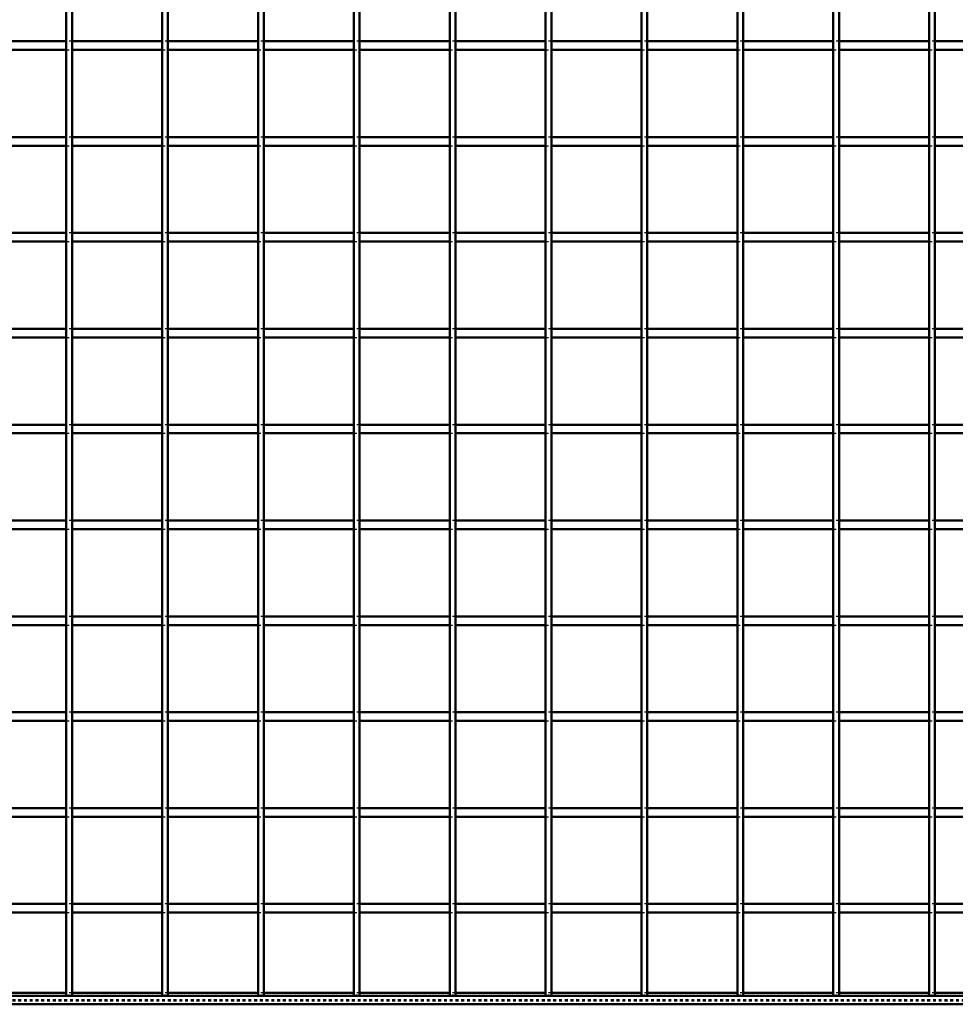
# Model space of a CAD drawing. Header units: millimetres. Extents: x -846 to 545, y -500 to 878.
# Tile 5 of 10: x -151 to 175, y -500 to -158. Entities that reach past the tile are written whole.
import ezdxf

# ---------------------------------------------------------------- set-up
doc = ezdxf.new("R2010")
doc.units = ezdxf.units.MM
doc.linetypes.add('Dashed', pattern=[2, 1, -1])
for name, color, linetype, lineweight in [('2d ConnectionPoints', 7, 'Continuous', 50), ('AM_0', 7, 'Continuous', 50), ('AM_9', 6, 'Dashed', 25)]:
    doc.layers.add(name, color=color, linetype=linetype, lineweight=lineweight)

# ---------------------------------------------------------------- blocks, each defined once
blk = doc.blocks.new('2_9dvh06d2fn2azq5jkqy5ttfil________0_in_LPP33033311100010003500_4')
at = {"layer": 'AM_0'}
for p, q in [((-134.32, -496.05), (-165.65, -496.05)), ((-100.99, -496.05), (-132.32, -496.05)), ((-67.66, -496.05), (-98.99, -496.05)), ((-34.33, -496.05), (-65.66, -496.05)), ((-1, -496.05), (-32.33, -496.05)), ((32.33, -496.05), (1, -496.05)), ((65.66, -496.05), (34.33, -496.05)), ((98.99, -496.05), (67.66, -496.05)), ((132.32, -496.05), (100.99, -496.05)), ((165.65, -496.05), (134.32, -496.05)), ((198.98, -496.05), (167.65, -496.05)), ((500, -497), (-500, -497)), ((500, -500), (-500, -500))]:
    blk.add_line(p, q, dxfattribs=at)
at = {"layer": 'AM_9'}
for p, q in [((-132.32, -496.05), (-134.32, -496.05)), ((-98.99, -496.05), (-100.99, -496.05)), ((-65.66, -496.05), (-67.66, -496.05)), ((-32.33, -496.05), (-34.33, -496.05)), ((1, -496.05), (-1, -496.05)), ((34.33, -496.05), (32.33, -496.05)), ((67.66, -496.05), (65.66, -496.05)), ((100.99, -496.05), (98.99, -496.05)), ((134.32, -496.05), (132.32, -496.05)), ((167.65, -496.05), (165.65, -496.05)), ((500, -498.4), (-500, -498.4)), ((500, -498.92), (-500, -498.92))]:
    blk.add_line(p, q, dxfattribs=at)
blk = doc.blocks.new('13_f14m1jy6mmfqows7etyse7joh________0_in_LPP33033311100010003500_4')
at = {"layer": 'AM_0'}
for p, q in [((-134.32, -497), (-134.32, 497)), ((-132.32, -497), (-132.32, 497)), ((-132.32, -497), (-134.32, -497))]:
    blk.add_line(p, q, dxfattribs=at)
blk = doc.blocks.new('14_xaygbbllaoqzlxwuj1k2awl9c________0_in_LPP33033311100010003500_4')
at = {"layer": 'AM_0'}
for p, q in [((-100.99, -497), (-100.99, 497)), ((-98.99, -497), (-98.99, 497)), ((-98.99, -497), (-100.99, -497))]:
    blk.add_line(p, q, dxfattribs=at)
blk = doc.blocks.new('15_oi8p4zm7115ej2cfghhb1oe7b________0_in_LPP33033311100010003500_4')
at = {"layer": 'AM_0'}
for p, q in [((-67.66, -497), (-67.66, 497)), ((-65.66, -497), (-65.66, 497)), ((-65.66, -497), (-67.66, -497))]:
    blk.add_line(p, q, dxfattribs=at)
blk = doc.blocks.new('16_sah0mgjegq1cwf3433qxp77hi________0_in_LPP33033311100010003500_4')
at = {"layer": 'AM_0'}
for p, q in [((-34.33, -497), (-34.33, 497)), ((-32.33, -497), (-32.33, 497)), ((-32.33, -497), (-34.33, -497))]:
    blk.add_line(p, q, dxfattribs=at)
blk = doc.blocks.new('17_jtigvvxrzegaj5ney2i596n4j________0_in_LPP33033311100010003500_4')
at = {"layer": 'AM_0'}
for p, q in [((-1, -497), (-1, 497)), ((1, -497), (1, 497)), ((1, -497), (-1, -497))]:
    blk.add_line(p, q, dxfattribs=at)
blk = doc.blocks.new('18_81d8mva2q2trpqy0gtanpap4k________0_in_LPP33033311100010003500_4')
at = {"layer": 'AM_0'}
for p, q in [((32.33, -497), (32.33, 497)), ((34.33, -497), (34.33, 497)), ((34.33, -497), (32.33, -497))]:
    blk.add_line(p, q, dxfattribs=at)
blk = doc.blocks.new('19_f0lpq9t4okkfl481ia6d766ai________0_in_LPP33033311100010003500_4')
at = {"layer": 'AM_0'}
for p, q in [((65.66, -497), (65.66, 497)), ((67.66, -497), (67.66, 497)), ((67.66, -497), (65.66, -497))]:
    blk.add_line(p, q, dxfattribs=at)
blk = doc.blocks.new('20_6yayi3qypbji841zr2oqd4p4l________0_in_LPP33033311100010003500_4')
at = {"layer": 'AM_0'}
for p, q in [((98.99, -497), (98.99, 497)), ((100.99, -497), (100.99, 497)), ((100.99, -497), (98.99, -497))]:
    blk.add_line(p, q, dxfattribs=at)
blk = doc.blocks.new('21_jenu2zx9u3cot3maybtonr4zg________0_in_LPP33033311100010003500_4')
at = {"layer": 'AM_0'}
for p, q in [((132.32, -497), (132.32, 497)), ((134.32, -497), (134.32, 497)), ((134.32, -497), (132.32, -497))]:
    blk.add_line(p, q, dxfattribs=at)
blk = doc.blocks.new('22_13g98mqpu52lxjs54v7eu1h2r________0_in_LPP33033311100010003500_4')
at = {"layer": 'AM_0'}
for p, q in [((165.65, -497), (165.65, 497)), ((167.65, -497), (167.65, 497)), ((167.65, -497), (165.65, -497))]:
    blk.add_line(p, q, dxfattribs=at)
blk = doc.blocks.new('33_w5eyx0ts1cwnhh1xfjzzyza1s________0_in_LPP33033311100010003500_4')
at = {"layer": 'AM_0'}
for p, q in [((-134.32, -465.12), (-165.65, -465.12)), ((-134.32, -465.12), (-134.32, -468.12)), ((-132.32, -468.12), (-132.32, -465.12)), ((-100.99, -465.12), (-132.32, -465.12)), ((-100.99, -465.12), (-100.99, -468.12)), ((-98.99, -468.12), (-98.99, -465.12)), ((-67.66, -465.12), (-98.99, -465.12)), ((-67.66, -465.12), (-67.66, -468.12)), ((-65.66, -468.12), (-65.66, -465.12)), ((-34.33, -465.12), (-65.66, -465.12)), ((-34.33, -465.12), (-34.33, -468.12)), ((-32.33, -468.12), (-32.33, -465.12)), ((-1, -465.12), (-32.33, -465.12)), ((-1, -465.12), (-1, -468.12)), ((1, -468.12), (1, -465.12)), ((32.33, -465.12), (1, -465.12)), ((32.33, -465.12), (32.33, -468.12)), ((34.33, -468.12), (34.33, -465.12)), ((65.66, -465.12), (34.33, -465.12)), ((65.66, -465.12), (65.66, -468.12)), ((67.66, -468.12), (67.66, -465.12)), ((98.99, -465.12), (67.66, -465.12)), ((98.99, -465.12), (98.99, -468.12)), ((100.99, -468.12), (100.99, -465.12)), ((132.32, -465.12), (100.99, -465.12)), ((132.32, -465.12), (132.32, -468.12)), ((134.32, -468.12), (134.32, -465.12)), ((165.65, -465.12), (134.32, -465.12)), ((165.65, -465.12), (165.65, -468.12)), ((167.65, -468.12), (167.65, -465.12)), ((198.98, -465.12), (167.65, -465.12)), ((-134.32, -468.12), (-165.65, -468.12)), ((-100.99, -468.12), (-132.32, -468.12)), ((-67.66, -468.12), (-98.99, -468.12)), ((-34.33, -468.12), (-65.66, -468.12)), ((-1, -468.12), (-32.33, -468.12)), ((32.33, -468.12), (1, -468.12)), ((65.66, -468.12), (34.33, -468.12)), ((98.99, -468.12), (67.66, -468.12)), ((132.32, -468.12), (100.99, -468.12)), ((165.65, -468.12), (134.32, -468.12)), ((198.98, -468.12), (167.65, -468.12))]:
    blk.add_line(p, q, dxfattribs=at)
at = {"layer": 'AM_9'}
for p, q in [((-132.32, -465.12), (-134.32, -465.12)), ((-98.99, -465.12), (-100.99, -465.12)), ((-65.66, -465.12), (-67.66, -465.12)), ((-32.33, -465.12), (-34.33, -465.12)), ((1, -465.12), (-1, -465.12)), ((34.33, -465.12), (32.33, -465.12)), ((67.66, -465.12), (65.66, -465.12)), ((100.99, -465.12), (98.99, -465.12)), ((134.32, -465.12), (132.32, -465.12)), ((167.65, -465.12), (165.65, -465.12)), ((-134.32, -468.12), (-132.32, -468.12)), ((-100.99, -468.12), (-98.99, -468.12)), ((-67.66, -468.12), (-65.66, -468.12)), ((-34.33, -468.12), (-32.33, -468.12)), ((-1, -468.12), (1, -468.12)), ((32.33, -468.12), (34.33, -468.12)), ((65.66, -468.12), (67.66, -468.12)), ((98.99, -468.12), (100.99, -468.12)), ((132.32, -468.12), (134.32, -468.12)), ((165.65, -468.12), (167.65, -468.12))]:
    blk.add_line(p, q, dxfattribs=at)
blk = doc.blocks.new('34_eilcw4ojyoso2hhj4o6x5yuvc________0_in_LPP33033311100010003500_4')
at = {"layer": 'AM_0'}
for p, q in [((-134.32, -431.79), (-165.65, -431.79)), ((-134.32, -431.79), (-134.32, -434.79)), ((-132.32, -434.79), (-132.32, -431.79)), ((-100.99, -431.79), (-132.32, -431.79)), ((-100.99, -431.79), (-100.99, -434.79)), ((-98.99, -434.79), (-98.99, -431.79)), ((-67.66, -431.79), (-98.99, -431.79)), ((-67.66, -431.79), (-67.66, -434.79)), ((-65.66, -434.79), (-65.66, -431.79)), ((-34.33, -431.79), (-65.66, -431.79)), ((-34.33, -431.79), (-34.33, -434.79)), ((-32.33, -434.79), (-32.33, -431.79)), ((-1, -431.79), (-32.33, -431.79)), ((-1, -431.79), (-1, -434.79)), ((1, -434.79), (1, -431.79)), ((32.33, -431.79), (1, -431.79)), ((32.33, -431.79), (32.33, -434.79)), ((34.33, -434.79), (34.33, -431.79)), ((65.66, -431.79), (34.33, -431.79)), ((65.66, -431.79), (65.66, -434.79)), ((67.66, -434.79), (67.66, -431.79)), ((98.99, -431.79), (67.66, -431.79)), ((98.99, -431.79), (98.99, -434.79)), ((100.99, -434.79), (100.99, -431.79)), ((132.32, -431.79), (100.99, -431.79)), ((132.32, -431.79), (132.32, -434.79)), ((134.32, -434.79), (134.32, -431.79)), ((165.65, -431.79), (134.32, -431.79)), ((165.65, -431.79), (165.65, -434.79)), ((167.65, -434.79), (167.65, -431.79)), ((198.98, -431.79), (167.65, -431.79)), ((-134.32, -434.79), (-165.65, -434.79)), ((-100.99, -434.79), (-132.32, -434.79)), ((-67.66, -434.79), (-98.99, -434.79)), ((-34.33, -434.79), (-65.66, -434.79)), ((-1, -434.79), (-32.33, -434.79)), ((32.33, -434.79), (1, -434.79)), ((65.66, -434.79), (34.33, -434.79)), ((98.99, -434.79), (67.66, -434.79)), ((132.32, -434.79), (100.99, -434.79)), ((165.65, -434.79), (134.32, -434.79)), ((198.98, -434.79), (167.65, -434.79))]:
    blk.add_line(p, q, dxfattribs=at)
at = {"layer": 'AM_9'}
for p, q in [((-132.32, -431.79), (-134.32, -431.79)), ((-98.99, -431.79), (-100.99, -431.79)), ((-65.66, -431.79), (-67.66, -431.79)), ((-32.33, -431.79), (-34.33, -431.79)), ((1, -431.79), (-1, -431.79)), ((34.33, -431.79), (32.33, -431.79)), ((67.66, -431.79), (65.66, -431.79)), ((100.99, -431.79), (98.99, -431.79)), ((134.32, -431.79), (132.32, -431.79)), ((167.65, -431.79), (165.65, -431.79)), ((-134.32, -434.79), (-132.32, -434.79)), ((-100.99, -434.79), (-98.99, -434.79)), ((-67.66, -434.79), (-65.66, -434.79)), ((-34.33, -434.79), (-32.33, -434.79)), ((-1, -434.79), (1, -434.79)), ((32.33, -434.79), (34.33, -434.79)), ((65.66, -434.79), (67.66, -434.79)), ((98.99, -434.79), (100.99, -434.79)), ((132.32, -434.79), (134.32, -434.79)), ((165.65, -434.79), (167.65, -434.79))]:
    blk.add_line(p, q, dxfattribs=at)
blk = doc.blocks.new('35_jlfuk7bf4xw27yfuhvzzhc6ga________0_in_LPP33033311100010003500_4')
at = {"layer": 'AM_0'}
for p, q in [((-134.32, -398.46), (-165.65, -398.46)), ((-134.32, -398.46), (-134.32, -401.46)), ((-132.32, -401.46), (-132.32, -398.46)), ((-100.99, -398.46), (-132.32, -398.46)), ((-100.99, -398.46), (-100.99, -401.46)), ((-98.99, -401.46), (-98.99, -398.46)), ((-67.66, -398.46), (-98.99, -398.46)), ((-67.66, -398.46), (-67.66, -401.46)), ((-65.66, -401.46), (-65.66, -398.46)), ((-34.33, -398.46), (-65.66, -398.46)), ((-34.33, -398.46), (-34.33, -401.46)), ((-32.33, -401.46), (-32.33, -398.46)), ((-1, -398.46), (-32.33, -398.46)), ((-1, -398.46), (-1, -401.46)), ((1, -401.46), (1, -398.46)), ((32.33, -398.46), (1, -398.46)), ((32.33, -398.46), (32.33, -401.46)), ((34.33, -401.46), (34.33, -398.46)), ((65.66, -398.46), (34.33, -398.46)), ((65.66, -398.46), (65.66, -401.46)), ((67.66, -401.46), (67.66, -398.46)), ((98.99, -398.46), (67.66, -398.46)), ((98.99, -398.46), (98.99, -401.46)), ((100.99, -401.46), (100.99, -398.46)), ((132.32, -398.46), (100.99, -398.46)), ((132.32, -398.46), (132.32, -401.46)), ((134.32, -401.46), (134.32, -398.46)), ((165.65, -398.46), (134.32, -398.46)), ((165.65, -398.46), (165.65, -401.46)), ((167.65, -401.46), (167.65, -398.46)), ((198.98, -398.46), (167.65, -398.46)), ((-134.32, -401.46), (-165.65, -401.46)), ((-100.99, -401.46), (-132.32, -401.46)), ((-67.66, -401.46), (-98.99, -401.46)), ((-34.33, -401.46), (-65.66, -401.46)), ((-1, -401.46), (-32.33, -401.46)), ((32.33, -401.46), (1, -401.46)), ((65.66, -401.46), (34.33, -401.46)), ((98.99, -401.46), (67.66, -401.46)), ((132.32, -401.46), (100.99, -401.46)), ((165.65, -401.46), (134.32, -401.46)), ((198.98, -401.46), (167.65, -401.46))]:
    blk.add_line(p, q, dxfattribs=at)
at = {"layer": 'AM_9'}
for p, q in [((-132.32, -398.46), (-134.32, -398.46)), ((-98.99, -398.46), (-100.99, -398.46)), ((-65.66, -398.46), (-67.66, -398.46)), ((-32.33, -398.46), (-34.33, -398.46)), ((1, -398.46), (-1, -398.46)), ((34.33, -398.46), (32.33, -398.46)), ((67.66, -398.46), (65.66, -398.46)), ((100.99, -398.46), (98.99, -398.46)), ((134.32, -398.46), (132.32, -398.46)), ((167.65, -398.46), (165.65, -398.46)), ((-134.32, -401.46), (-132.32, -401.46)), ((-100.99, -401.46), (-98.99, -401.46)), ((-67.66, -401.46), (-65.66, -401.46)), ((-34.33, -401.46), (-32.33, -401.46)), ((-1, -401.46), (1, -401.46)), ((32.33, -401.46), (34.33, -401.46)), ((65.66, -401.46), (67.66, -401.46)), ((98.99, -401.46), (100.99, -401.46)), ((132.32, -401.46), (134.32, -401.46)), ((165.65, -401.46), (167.65, -401.46))]:
    blk.add_line(p, q, dxfattribs=at)
blk = doc.blocks.new('36_rl8doihjo0ovo52wmdahtwmab________0_in_LPP33033311100010003500_4')
at = {"layer": 'AM_0'}
for p, q in [((-134.32, -365.13), (-165.65, -365.13)), ((-134.32, -365.13), (-134.32, -368.13)), ((-132.32, -368.13), (-132.32, -365.13)), ((-100.99, -365.13), (-132.32, -365.13)), ((-100.99, -365.13), (-100.99, -368.13)), ((-98.99, -368.13), (-98.99, -365.13)), ((-67.66, -365.13), (-98.99, -365.13)), ((-67.66, -365.13), (-67.66, -368.13)), ((-65.66, -368.13), (-65.66, -365.13)), ((-34.33, -365.13), (-65.66, -365.13)), ((-34.33, -365.13), (-34.33, -368.13)), ((-32.33, -368.13), (-32.33, -365.13)), ((-1, -365.13), (-32.33, -365.13)), ((-1, -365.13), (-1, -368.13)), ((1, -368.13), (1, -365.13)), ((32.33, -365.13), (1, -365.13)), ((32.33, -365.13), (32.33, -368.13)), ((34.33, -368.13), (34.33, -365.13)), ((65.66, -365.13), (34.33, -365.13)), ((65.66, -365.13), (65.66, -368.13)), ((67.66, -368.13), (67.66, -365.13)), ((98.99, -365.13), (67.66, -365.13)), ((98.99, -365.13), (98.99, -368.13)), ((100.99, -368.13), (100.99, -365.13)), ((132.32, -365.13), (100.99, -365.13)), ((132.32, -365.13), (132.32, -368.13)), ((134.32, -368.13), (134.32, -365.13)), ((165.65, -365.13), (134.32, -365.13)), ((165.65, -365.13), (165.65, -368.13)), ((167.65, -368.13), (167.65, -365.13)), ((198.98, -365.13), (167.65, -365.13)), ((-134.32, -368.13), (-165.65, -368.13)), ((-100.99, -368.13), (-132.32, -368.13)), ((-67.66, -368.13), (-98.99, -368.13)), ((-34.33, -368.13), (-65.66, -368.13)), ((-1, -368.13), (-32.33, -368.13)), ((32.33, -368.13), (1, -368.13)), ((65.66, -368.13), (34.33, -368.13)), ((98.99, -368.13), (67.66, -368.13)), ((132.32, -368.13), (100.99, -368.13)), ((165.65, -368.13), (134.32, -368.13)), ((198.98, -368.13), (167.65, -368.13))]:
    blk.add_line(p, q, dxfattribs=at)
at = {"layer": 'AM_9'}
for p, q in [((-132.32, -365.13), (-134.32, -365.13)), ((-98.99, -365.13), (-100.99, -365.13)), ((-65.66, -365.13), (-67.66, -365.13)), ((-32.33, -365.13), (-34.33, -365.13)), ((1, -365.13), (-1, -365.13)), ((34.33, -365.13), (32.33, -365.13)), ((67.66, -365.13), (65.66, -365.13)), ((100.99, -365.13), (98.99, -365.13)), ((134.32, -365.13), (132.32, -365.13)), ((167.65, -365.13), (165.65, -365.13)), ((-134.32, -368.13), (-132.32, -368.13)), ((-100.99, -368.13), (-98.99, -368.13)), ((-67.66, -368.13), (-65.66, -368.13)), ((-34.33, -368.13), (-32.33, -368.13)), ((-1, -368.13), (1, -368.13)), ((32.33, -368.13), (34.33, -368.13)), ((65.66, -368.13), (67.66, -368.13)), ((98.99, -368.13), (100.99, -368.13)), ((132.32, -368.13), (134.32, -368.13)), ((165.65, -368.13), (167.65, -368.13))]:
    blk.add_line(p, q, dxfattribs=at)
blk = doc.blocks.new('37_x1g99to965gosyf547kdr31yo________0_in_LPP33033311100010003500_4')
at = {"layer": 'AM_0'}
for p, q in [((-134.32, -331.8), (-165.65, -331.8)), ((-134.32, -331.8), (-134.32, -334.8)), ((-132.32, -334.8), (-132.32, -331.8)), ((-100.99, -331.8), (-132.32, -331.8)), ((-100.99, -331.8), (-100.99, -334.8)), ((-98.99, -334.8), (-98.99, -331.8)), ((-67.66, -331.8), (-98.99, -331.8)), ((-67.66, -331.8), (-67.66, -334.8)), ((-65.66, -334.8), (-65.66, -331.8)), ((-34.33, -331.8), (-65.66, -331.8)), ((-34.33, -331.8), (-34.33, -334.8)), ((-32.33, -334.8), (-32.33, -331.8)), ((-1, -331.8), (-32.33, -331.8)), ((-1, -331.8), (-1, -334.8)), ((1, -334.8), (1, -331.8)), ((32.33, -331.8), (1, -331.8)), ((32.33, -331.8), (32.33, -334.8)), ((34.33, -334.8), (34.33, -331.8)), ((65.66, -331.8), (34.33, -331.8)), ((65.66, -331.8), (65.66, -334.8)), ((67.66, -334.8), (67.66, -331.8)), ((98.99, -331.8), (67.66, -331.8)), ((98.99, -331.8), (98.99, -334.8)), ((100.99, -334.8), (100.99, -331.8)), ((132.32, -331.8), (100.99, -331.8)), ((132.32, -331.8), (132.32, -334.8)), ((134.32, -334.8), (134.32, -331.8)), ((165.65, -331.8), (134.32, -331.8)), ((165.65, -331.8), (165.65, -334.8)), ((167.65, -334.8), (167.65, -331.8)), ((198.98, -331.8), (167.65, -331.8)), ((-134.32, -334.8), (-165.65, -334.8)), ((-100.99, -334.8), (-132.32, -334.8)), ((-67.66, -334.8), (-98.99, -334.8)), ((-34.33, -334.8), (-65.66, -334.8)), ((-1, -334.8), (-32.33, -334.8)), ((32.33, -334.8), (1, -334.8)), ((65.66, -334.8), (34.33, -334.8)), ((98.99, -334.8), (67.66, -334.8)), ((132.32, -334.8), (100.99, -334.8)), ((165.65, -334.8), (134.32, -334.8)), ((198.98, -334.8), (167.65, -334.8))]:
    blk.add_line(p, q, dxfattribs=at)
at = {"layer": 'AM_9'}
for p, q in [((-132.32, -331.8), (-134.32, -331.8)), ((-98.99, -331.8), (-100.99, -331.8)), ((-65.66, -331.8), (-67.66, -331.8)), ((-32.33, -331.8), (-34.33, -331.8)), ((1, -331.8), (-1, -331.8)), ((34.33, -331.8), (32.33, -331.8)), ((67.66, -331.8), (65.66, -331.8)), ((100.99, -331.8), (98.99, -331.8)), ((134.32, -331.8), (132.32, -331.8)), ((167.65, -331.8), (165.65, -331.8)), ((-134.32, -334.8), (-132.32, -334.8)), ((-100.99, -334.8), (-98.99, -334.8)), ((-67.66, -334.8), (-65.66, -334.8)), ((-34.33, -334.8), (-32.33, -334.8)), ((-1, -334.8), (1, -334.8)), ((32.33, -334.8), (34.33, -334.8)), ((65.66, -334.8), (67.66, -334.8)), ((98.99, -334.8), (100.99, -334.8)), ((132.32, -334.8), (134.32, -334.8)), ((165.65, -334.8), (167.65, -334.8))]:
    blk.add_line(p, q, dxfattribs=at)
blk = doc.blocks.new('38_tq38eqxhpf8mas431h0vfs7nf________0_in_LPP33033311100010003500_4')
at = {"layer": 'AM_0'}
for p, q in [((-134.32, -298.47), (-165.65, -298.47)), ((-134.32, -298.47), (-134.32, -301.47)), ((-132.32, -301.47), (-132.32, -298.47)), ((-100.99, -298.47), (-132.32, -298.47)), ((-100.99, -298.47), (-100.99, -301.47)), ((-98.99, -301.47), (-98.99, -298.47)), ((-67.66, -298.47), (-98.99, -298.47)), ((-67.66, -298.47), (-67.66, -301.47)), ((-65.66, -301.47), (-65.66, -298.47)), ((-34.33, -298.47), (-65.66, -298.47)), ((-34.33, -298.47), (-34.33, -301.47)), ((-32.33, -301.47), (-32.33, -298.47)), ((-1, -298.47), (-32.33, -298.47)), ((-1, -298.47), (-1, -301.47)), ((1, -301.47), (1, -298.47)), ((32.33, -298.47), (1, -298.47)), ((32.33, -298.47), (32.33, -301.47)), ((34.33, -301.47), (34.33, -298.47)), ((65.66, -298.47), (34.33, -298.47)), ((65.66, -298.47), (65.66, -301.47)), ((67.66, -301.47), (67.66, -298.47)), ((98.99, -298.47), (67.66, -298.47)), ((98.99, -298.47), (98.99, -301.47)), ((100.99, -301.47), (100.99, -298.47)), ((132.32, -298.47), (100.99, -298.47)), ((132.32, -298.47), (132.32, -301.47)), ((134.32, -301.47), (134.32, -298.47)), ((165.65, -298.47), (134.32, -298.47)), ((165.65, -298.47), (165.65, -301.47)), ((167.65, -301.47), (167.65, -298.47)), ((198.98, -298.47), (167.65, -298.47)), ((-134.32, -301.47), (-165.65, -301.47)), ((-100.99, -301.47), (-132.32, -301.47)), ((-67.66, -301.47), (-98.99, -301.47)), ((-34.33, -301.47), (-65.66, -301.47)), ((-1, -301.47), (-32.33, -301.47)), ((32.33, -301.47), (1, -301.47)), ((65.66, -301.47), (34.33, -301.47)), ((98.99, -301.47), (67.66, -301.47)), ((132.32, -301.47), (100.99, -301.47)), ((165.65, -301.47), (134.32, -301.47)), ((198.98, -301.47), (167.65, -301.47))]:
    blk.add_line(p, q, dxfattribs=at)
at = {"layer": 'AM_9'}
for p, q in [((-132.32, -298.47), (-134.32, -298.47)), ((-98.99, -298.47), (-100.99, -298.47)), ((-65.66, -298.47), (-67.66, -298.47)), ((-32.33, -298.47), (-34.33, -298.47)), ((1, -298.47), (-1, -298.47)), ((34.33, -298.47), (32.33, -298.47)), ((67.66, -298.47), (65.66, -298.47)), ((100.99, -298.47), (98.99, -298.47)), ((134.32, -298.47), (132.32, -298.47)), ((167.65, -298.47), (165.65, -298.47)), ((-134.32, -301.47), (-132.32, -301.47)), ((-100.99, -301.47), (-98.99, -301.47)), ((-67.66, -301.47), (-65.66, -301.47)), ((-34.33, -301.47), (-32.33, -301.47)), ((-1, -301.47), (1, -301.47)), ((32.33, -301.47), (34.33, -301.47)), ((65.66, -301.47), (67.66, -301.47)), ((98.99, -301.47), (100.99, -301.47)), ((132.32, -301.47), (134.32, -301.47)), ((165.65, -301.47), (167.65, -301.47))]:
    blk.add_line(p, q, dxfattribs=at)
blk = doc.blocks.new('39_m7a6qsj31oct4d5ldi0ow193p________0_in_LPP33033311100010003500_4')
at = {"layer": 'AM_0'}
for p, q in [((-134.32, -265.14), (-165.65, -265.14)), ((-134.32, -265.14), (-134.32, -268.14)), ((-132.32, -268.14), (-132.32, -265.14)), ((-100.99, -265.14), (-132.32, -265.14)), ((-100.99, -265.14), (-100.99, -268.14)), ((-98.99, -268.14), (-98.99, -265.14)), ((-67.66, -265.14), (-98.99, -265.14)), ((-67.66, -265.14), (-67.66, -268.14)), ((-65.66, -268.14), (-65.66, -265.14)), ((-34.33, -265.14), (-65.66, -265.14)), ((-34.33, -265.14), (-34.33, -268.14)), ((-32.33, -268.14), (-32.33, -265.14)), ((-1, -265.14), (-32.33, -265.14)), ((-1, -265.14), (-1, -268.14)), ((1, -268.14), (1, -265.14)), ((32.33, -265.14), (1, -265.14)), ((32.33, -265.14), (32.33, -268.14)), ((34.33, -268.14), (34.33, -265.14)), ((65.66, -265.14), (34.33, -265.14)), ((65.66, -265.14), (65.66, -268.14)), ((67.66, -268.14), (67.66, -265.14)), ((98.99, -265.14), (67.66, -265.14)), ((98.99, -265.14), (98.99, -268.14)), ((100.99, -268.14), (100.99, -265.14)), ((132.32, -265.14), (100.99, -265.14)), ((132.32, -265.14), (132.32, -268.14)), ((134.32, -268.14), (134.32, -265.14)), ((165.65, -265.14), (134.32, -265.14)), ((165.65, -265.14), (165.65, -268.14)), ((167.65, -268.14), (167.65, -265.14)), ((198.98, -265.14), (167.65, -265.14)), ((-134.32, -268.14), (-165.65, -268.14)), ((-100.99, -268.14), (-132.32, -268.14)), ((-67.66, -268.14), (-98.99, -268.14)), ((-34.33, -268.14), (-65.66, -268.14)), ((-1, -268.14), (-32.33, -268.14)), ((32.33, -268.14), (1, -268.14)), ((65.66, -268.14), (34.33, -268.14)), ((98.99, -268.14), (67.66, -268.14)), ((132.32, -268.14), (100.99, -268.14)), ((165.65, -268.14), (134.32, -268.14)), ((198.98, -268.14), (167.65, -268.14))]:
    blk.add_line(p, q, dxfattribs=at)
at = {"layer": 'AM_9'}
for p, q in [((-132.32, -265.14), (-134.32, -265.14)), ((-98.99, -265.14), (-100.99, -265.14)), ((-65.66, -265.14), (-67.66, -265.14)), ((-32.33, -265.14), (-34.33, -265.14)), ((1, -265.14), (-1, -265.14)), ((34.33, -265.14), (32.33, -265.14)), ((67.66, -265.14), (65.66, -265.14)), ((100.99, -265.14), (98.99, -265.14)), ((134.32, -265.14), (132.32, -265.14)), ((167.65, -265.14), (165.65, -265.14)), ((-134.32, -268.14), (-132.32, -268.14)), ((-100.99, -268.14), (-98.99, -268.14)), ((-67.66, -268.14), (-65.66, -268.14)), ((-34.33, -268.14), (-32.33, -268.14)), ((-1, -268.14), (1, -268.14)), ((32.33, -268.14), (34.33, -268.14)), ((65.66, -268.14), (67.66, -268.14)), ((98.99, -268.14), (100.99, -268.14)), ((132.32, -268.14), (134.32, -268.14)), ((165.65, -268.14), (167.65, -268.14))]:
    blk.add_line(p, q, dxfattribs=at)
blk = doc.blocks.new('40_791skd8284shpzs437ftlam9b________0_in_LPP33033311100010003500_4')
at = {"layer": 'AM_0'}
for p, q in [((-134.32, -231.81), (-165.65, -231.81)), ((-134.32, -231.81), (-134.32, -234.81)), ((-132.32, -234.81), (-132.32, -231.81)), ((-100.99, -231.81), (-132.32, -231.81)), ((-100.99, -231.81), (-100.99, -234.81)), ((-98.99, -234.81), (-98.99, -231.81)), ((-67.66, -231.81), (-98.99, -231.81)), ((-67.66, -231.81), (-67.66, -234.81)), ((-65.66, -234.81), (-65.66, -231.81)), ((-34.33, -231.81), (-65.66, -231.81)), ((-34.33, -231.81), (-34.33, -234.81)), ((-32.33, -234.81), (-32.33, -231.81)), ((-1, -231.81), (-32.33, -231.81)), ((-1, -231.81), (-1, -234.81)), ((1, -234.81), (1, -231.81)), ((32.33, -231.81), (1, -231.81)), ((32.33, -231.81), (32.33, -234.81)), ((34.33, -234.81), (34.33, -231.81)), ((65.66, -231.81), (34.33, -231.81)), ((65.66, -231.81), (65.66, -234.81)), ((67.66, -234.81), (67.66, -231.81)), ((98.99, -231.81), (67.66, -231.81)), ((98.99, -231.81), (98.99, -234.81)), ((100.99, -234.81), (100.99, -231.81)), ((132.32, -231.81), (100.99, -231.81)), ((132.32, -231.81), (132.32, -234.81)), ((134.32, -234.81), (134.32, -231.81)), ((165.65, -231.81), (134.32, -231.81)), ((165.65, -231.81), (165.65, -234.81)), ((167.65, -234.81), (167.65, -231.81)), ((198.98, -231.81), (167.65, -231.81)), ((-134.32, -234.81), (-165.65, -234.81)), ((-100.99, -234.81), (-132.32, -234.81)), ((-67.66, -234.81), (-98.99, -234.81)), ((-34.33, -234.81), (-65.66, -234.81)), ((-1, -234.81), (-32.33, -234.81)), ((32.33, -234.81), (1, -234.81)), ((65.66, -234.81), (34.33, -234.81)), ((98.99, -234.81), (67.66, -234.81)), ((132.32, -234.81), (100.99, -234.81)), ((165.65, -234.81), (134.32, -234.81)), ((198.98, -234.81), (167.65, -234.81))]:
    blk.add_line(p, q, dxfattribs=at)
at = {"layer": 'AM_9'}
for p, q in [((-132.32, -231.81), (-134.32, -231.81)), ((-98.99, -231.81), (-100.99, -231.81)), ((-65.66, -231.81), (-67.66, -231.81)), ((-32.33, -231.81), (-34.33, -231.81)), ((1, -231.81), (-1, -231.81)), ((34.33, -231.81), (32.33, -231.81)), ((67.66, -231.81), (65.66, -231.81)), ((100.99, -231.81), (98.99, -231.81)), ((134.32, -231.81), (132.32, -231.81)), ((167.65, -231.81), (165.65, -231.81)), ((-134.32, -234.81), (-132.32, -234.81)), ((-100.99, -234.81), (-98.99, -234.81)), ((-67.66, -234.81), (-65.66, -234.81)), ((-34.33, -234.81), (-32.33, -234.81)), ((-1, -234.81), (1, -234.81)), ((32.33, -234.81), (34.33, -234.81)), ((65.66, -234.81), (67.66, -234.81)), ((98.99, -234.81), (100.99, -234.81)), ((132.32, -234.81), (134.32, -234.81)), ((165.65, -234.81), (167.65, -234.81))]:
    blk.add_line(p, q, dxfattribs=at)
blk = doc.blocks.new('41_2t8o153hi8nlyydkspeb0qgvb________0_in_LPP33033311100010003500_4')
at = {"layer": 'AM_0'}
for p, q in [((-134.32, -198.48), (-165.65, -198.48)), ((-134.32, -198.48), (-134.32, -201.48)), ((-132.32, -201.48), (-132.32, -198.48)), ((-100.99, -198.48), (-132.32, -198.48)), ((-100.99, -198.48), (-100.99, -201.48)), ((-98.99, -201.48), (-98.99, -198.48)), ((-67.66, -198.48), (-98.99, -198.48)), ((-67.66, -198.48), (-67.66, -201.48)), ((-65.66, -201.48), (-65.66, -198.48)), ((-34.33, -198.48), (-65.66, -198.48)), ((-34.33, -198.48), (-34.33, -201.48)), ((-32.33, -201.48), (-32.33, -198.48)), ((-1, -198.48), (-32.33, -198.48)), ((-1, -198.48), (-1, -201.48)), ((1, -201.48), (1, -198.48)), ((32.33, -198.48), (1, -198.48)), ((32.33, -198.48), (32.33, -201.48)), ((34.33, -201.48), (34.33, -198.48)), ((65.66, -198.48), (34.33, -198.48)), ((65.66, -198.48), (65.66, -201.48)), ((67.66, -201.48), (67.66, -198.48)), ((98.99, -198.48), (67.66, -198.48)), ((98.99, -198.48), (98.99, -201.48)), ((100.99, -201.48), (100.99, -198.48)), ((132.32, -198.48), (100.99, -198.48)), ((132.32, -198.48), (132.32, -201.48)), ((134.32, -201.48), (134.32, -198.48)), ((165.65, -198.48), (134.32, -198.48)), ((165.65, -198.48), (165.65, -201.48)), ((167.65, -201.48), (167.65, -198.48)), ((198.98, -198.48), (167.65, -198.48)), ((-134.32, -201.48), (-165.65, -201.48)), ((-100.99, -201.48), (-132.32, -201.48)), ((-67.66, -201.48), (-98.99, -201.48)), ((-34.33, -201.48), (-65.66, -201.48)), ((-1, -201.48), (-32.33, -201.48)), ((32.33, -201.48), (1, -201.48)), ((65.66, -201.48), (34.33, -201.48)), ((98.99, -201.48), (67.66, -201.48)), ((132.32, -201.48), (100.99, -201.48)), ((165.65, -201.48), (134.32, -201.48)), ((198.98, -201.48), (167.65, -201.48))]:
    blk.add_line(p, q, dxfattribs=at)
at = {"layer": 'AM_9'}
for p, q in [((-132.32, -198.48), (-134.32, -198.48)), ((-98.99, -198.48), (-100.99, -198.48)), ((-65.66, -198.48), (-67.66, -198.48)), ((-32.33, -198.48), (-34.33, -198.48)), ((1, -198.48), (-1, -198.48)), ((34.33, -198.48), (32.33, -198.48)), ((67.66, -198.48), (65.66, -198.48)), ((100.99, -198.48), (98.99, -198.48)), ((134.32, -198.48), (132.32, -198.48)), ((167.65, -198.48), (165.65, -198.48)), ((-134.32, -201.48), (-132.32, -201.48)), ((-100.99, -201.48), (-98.99, -201.48)), ((-67.66, -201.48), (-65.66, -201.48)), ((-34.33, -201.48), (-32.33, -201.48)), ((-1, -201.48), (1, -201.48)), ((32.33, -201.48), (34.33, -201.48)), ((65.66, -201.48), (67.66, -201.48)), ((98.99, -201.48), (100.99, -201.48)), ((132.32, -201.48), (134.32, -201.48)), ((165.65, -201.48), (167.65, -201.48))]:
    blk.add_line(p, q, dxfattribs=at)
blk = doc.blocks.new('42_1glwfrkxcb0a4vr8p2nfws71m________0_in_LPP33033311100010003500_4')
at = {"layer": 'AM_0'}
for p, q in [((-134.32, -165.15), (-165.65, -165.15)), ((-134.32, -165.15), (-134.32, -168.15)), ((-132.32, -168.15), (-132.32, -165.15)), ((-100.99, -165.15), (-132.32, -165.15)), ((-100.99, -165.15), (-100.99, -168.15)), ((-98.99, -168.15), (-98.99, -165.15)), ((-67.66, -165.15), (-98.99, -165.15)), ((-67.66, -165.15), (-67.66, -168.15)), ((-65.66, -168.15), (-65.66, -165.15)), ((-34.33, -165.15), (-65.66, -165.15)), ((-34.33, -165.15), (-34.33, -168.15)), ((-32.33, -168.15), (-32.33, -165.15)), ((-1, -165.15), (-32.33, -165.15)), ((-1, -165.15), (-1, -168.15)), ((1, -168.15), (1, -165.15)), ((32.33, -165.15), (1, -165.15)), ((32.33, -165.15), (32.33, -168.15)), ((34.33, -168.15), (34.33, -165.15)), ((65.66, -165.15), (34.33, -165.15)), ((65.66, -165.15), (65.66, -168.15)), ((67.66, -168.15), (67.66, -165.15)), ((98.99, -165.15), (67.66, -165.15)), ((98.99, -165.15), (98.99, -168.15)), ((100.99, -168.15), (100.99, -165.15)), ((132.32, -165.15), (100.99, -165.15)), ((132.32, -165.15), (132.32, -168.15)), ((134.32, -168.15), (134.32, -165.15)), ((165.65, -165.15), (134.32, -165.15)), ((165.65, -165.15), (165.65, -168.15)), ((167.65, -168.15), (167.65, -165.15)), ((198.98, -165.15), (167.65, -165.15)), ((-134.32, -168.15), (-165.65, -168.15)), ((-100.99, -168.15), (-132.32, -168.15)), ((-67.66, -168.15), (-98.99, -168.15)), ((-34.33, -168.15), (-65.66, -168.15)), ((-1, -168.15), (-32.33, -168.15)), ((32.33, -168.15), (1, -168.15)), ((65.66, -168.15), (34.33, -168.15)), ((98.99, -168.15), (67.66, -168.15)), ((132.32, -168.15), (100.99, -168.15)), ((165.65, -168.15), (134.32, -168.15)), ((198.98, -168.15), (167.65, -168.15))]:
    blk.add_line(p, q, dxfattribs=at)
at = {"layer": 'AM_9'}
for p, q in [((-132.32, -165.15), (-134.32, -165.15)), ((-98.99, -165.15), (-100.99, -165.15)), ((-65.66, -165.15), (-67.66, -165.15)), ((-32.33, -165.15), (-34.33, -165.15)), ((1, -165.15), (-1, -165.15)), ((34.33, -165.15), (32.33, -165.15)), ((67.66, -165.15), (65.66, -165.15)), ((100.99, -165.15), (98.99, -165.15)), ((134.32, -165.15), (132.32, -165.15)), ((167.65, -165.15), (165.65, -165.15)), ((-134.32, -168.15), (-132.32, -168.15)), ((-100.99, -168.15), (-98.99, -168.15)), ((-67.66, -168.15), (-65.66, -168.15)), ((-34.33, -168.15), (-32.33, -168.15)), ((-1, -168.15), (1, -168.15)), ((32.33, -168.15), (34.33, -168.15)), ((65.66, -168.15), (67.66, -168.15)), ((98.99, -168.15), (100.99, -168.15)), ((132.32, -168.15), (134.32, -168.15)), ((165.65, -168.15), (167.65, -168.15))]:
    blk.add_line(p, q, dxfattribs=at)

msp = doc.modelspace()

# ---------------------------------------------------------------- linework, layer by layer
at = {"layer": '2d ConnectionPoints'}
for p in [(-133.32, -497), (-99.99, -497), (-66.66, -497), (-33.33, -497), (0, -497), (33.33, -497), (66.66, -497), (99.99, -497), (133.32, -497), (166.65, -497)]:
    msp.add_point(p, dxfattribs=at)

# ---------------------------------------------------------------- block references
for name in ['13_f14m1jy6mmfqows7etyse7joh________0_in_LPP33033311100010003500_4', '14_xaygbbllaoqzlxwuj1k2awl9c________0_in_LPP33033311100010003500_4', '15_oi8p4zm7115ej2cfghhb1oe7b________0_in_LPP33033311100010003500_4', '16_sah0mgjegq1cwf3433qxp77hi________0_in_LPP33033311100010003500_4', '17_jtigvvxrzegaj5ney2i596n4j________0_in_LPP33033311100010003500_4', '18_81d8mva2q2trpqy0gtanpap4k________0_in_LPP33033311100010003500_4', '19_f0lpq9t4okkfl481ia6d766ai________0_in_LPP33033311100010003500_4', '20_6yayi3qypbji841zr2oqd4p4l________0_in_LPP33033311100010003500_4', '21_jenu2zx9u3cot3maybtonr4zg________0_in_LPP33033311100010003500_4', '22_13g98mqpu52lxjs54v7eu1h2r________0_in_LPP33033311100010003500_4', '42_1glwfrkxcb0a4vr8p2nfws71m________0_in_LPP33033311100010003500_4', '41_2t8o153hi8nlyydkspeb0qgvb________0_in_LPP33033311100010003500_4', '40_791skd8284shpzs437ftlam9b________0_in_LPP33033311100010003500_4', '39_m7a6qsj31oct4d5ldi0ow193p________0_in_LPP33033311100010003500_4', '38_tq38eqxhpf8mas431h0vfs7nf________0_in_LPP33033311100010003500_4', '37_x1g99to965gosyf547kdr31yo________0_in_LPP33033311100010003500_4', '36_rl8doihjo0ovo52wmdahtwmab________0_in_LPP33033311100010003500_4', '35_jlfuk7bf4xw27yfuhvzzhc6ga________0_in_LPP33033311100010003500_4', '34_eilcw4ojyoso2hhj4o6x5yuvc________0_in_LPP33033311100010003500_4', '33_w5eyx0ts1cwnhh1xfjzzyza1s________0_in_LPP33033311100010003500_4', '2_9dvh06d2fn2azq5jkqy5ttfil________0_in_LPP33033311100010003500_4']:
    msp.add_blockref(name, (0, 0))

doc.saveas('drawing.dxf')
